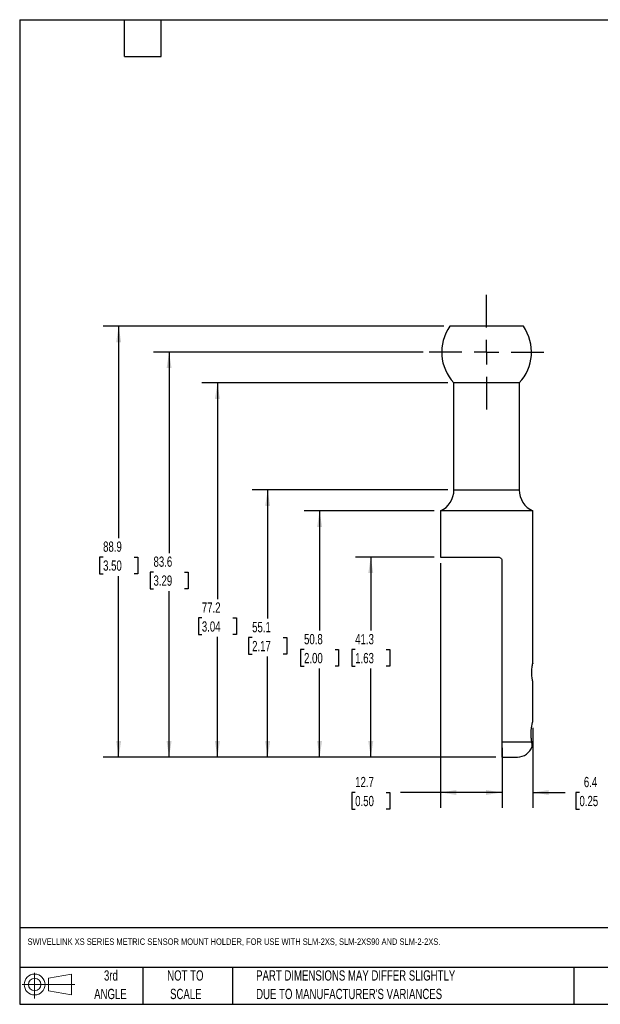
# Model space of a CAD drawing. Header units: millimetres. Extents: x 6 to 273, y 6 to 210.
# Tile 1 of 2: x 6 to 126, y 6 to 210. Entities that reach past the tile are written whole.
import ezdxf

# ---------------------------------------------------------------- set-up
doc = ezdxf.new("R2010")
doc.units = ezdxf.units.MM
doc.linetypes.add('CENTERX2', pattern=[20.32, 12.7, -2.54, 2.54, -2.54])
doc.layers.add('CENTER', color=40, linetype='CENTERX2')
doc.layers.add('DIMENSIONS', color=140, linetype='Continuous', lineweight=25)
doc.layers.add('TEXT', color=140, linetype='Continuous', lineweight=25)
doc.styles.add('SLDTEXTSTYLE0', font='TXT', dxfattribs={"width": 0.7})
doc.dimstyles.new('SLDDIMSTYLE1', dxfattribs={"dimtxt": 2.158008, "dimasz": 3.302, "dimexe": 0, "dimexo": 0.0625, "dimgap": 0.539502, "dimtad": 0, "dimtih": 1, "dimtoh": 1, "dimrnd": 1e-09, "dimzin": 12, "dimdsep": 46, "dimtxsty": 'SLDTEXTSTYLE0', "dimsah": 1, "dimcen": 0.09, "dimadec": 0, "dimazin": 3, "dimtfac": 1, "dimtofl": 0, "dimtmove": 0, "dimatfit": 3, "dimfxl": 0, "dimfrac": 2, "dimtolj": 1, "dimtzin": 12, "dimarcsym": 0})
doc.dimstyles.new('SLDDIMSTYLE2', dxfattribs={"dimtxt": 2.158008, "dimasz": 3.302, "dimexe": 0, "dimexo": 0.0625, "dimgap": 0.539502, "dimtad": 0, "dimtih": 1, "dimtoh": 1, "dimrnd": 1e-09, "dimzin": 12, "dimdsep": 46, "dimtxsty": 'SLDTEXTSTYLE0', "dimsah": 1, "dimcen": 0.09, "dimadec": 0, "dimazin": 3, "dimtfac": 1, "dimtmove": 0, "dimatfit": 0, "dimfxl": 0, "dimfrac": 2, "dimtolj": 1, "dimtzin": 12, "dimarcsym": 0})

# ---------------------------------------------------------------- blocks, each defined once
blk = doc.blocks.new('Block11')
at = {"color": 7, "linetype": 'Continuous', "lineweight": 18}
for p, q in [((2.59, 5.31), (2.59, 0)), ((5.48, 4.17), (10.18, 5.03)), ((5.48, 1.6), (5.48, 4.17)), ((10.18, 5.03), (10.18, 0.73)), ((0, 2.88), (10.87, 2.88)), ((5.48, 1.6), (10.18, 0.73))]:
    blk.add_line(p, q, dxfattribs=at)
for radius in [2.15, 1.29]:
    blk.add_circle((2.59, 2.88), radius, dxfattribs=at)
blk = doc.blocks.new('Block12')
at = {"color": 7, "linetype": 'Continuous'}
blk.add_blockref('Block11', (0, 0), dxfattribs=at)
blk = doc.blocks.new('_D_9')
at = {"layer": 'DIMENSIONS'}
for p, q in [((112.18, 63.41), (112.18, 46.89)), ((105.83, 59.27), (105.83, 46.89)), ((105.83, 50.07), (99.48, 50.07)), ((112.18, 50.07), (118.89, 50.07)), ((121.81, 50.07), (121.09, 50.07)), ((121.09, 50.07), (121.09, 46.64)), ((128.22, 50.07), (128.95, 50.07)), ((128.95, 50.07), (128.95, 46.64)), ((121.09, 46.64), (121.81, 46.64)), ((128.95, 46.64), (128.22, 46.64))]:
    blk.add_line(p, q, dxfattribs=at)
for points in [[(105.83, 50.07), (102.53, 50.57), (102.53, 49.56)], [(112.18, 50.07), (115.48, 49.56), (115.48, 50.57)]]:
    blk.add_solid(points, dxfattribs=at)
at = {"layer": 'DIMENSIONS', "char_height": 2.117, "attachment_point": 1, "style": 'SLDTEXTSTYLE0'}
for s, insert in [('6.4', (122.71, 53.28)), ('0.25', (121.81, 49.36))]:
    blk.add_mtext(s, dxfattribs=dict(at, insert=insert))
blk = doc.blocks.new('_D_10')
at = {"layer": 'DIMENSIONS'}
for p, q in [((93.13, 97.37), (93.13, 46.89)), ((105.83, 59.27), (105.83, 46.89)), ((75.55, 50.07), (74.83, 50.07)), ((74.83, 50.07), (74.83, 46.64)), ((81.96, 50.07), (82.69, 50.07)), ((82.69, 50.07), (82.69, 46.64)), ((93.13, 50.07), (84.89, 50.07)), ((105.83, 50.07), (93.13, 50.07)), ((74.83, 46.64), (75.55, 46.64)), ((82.69, 46.64), (81.96, 46.64))]:
    blk.add_line(p, q, dxfattribs=at)
for points in [[(93.13, 50.07), (96.43, 49.56), (96.43, 50.57)], [(105.83, 50.07), (102.53, 50.57), (102.53, 49.56)]]:
    blk.add_solid(points, dxfattribs=at)
at = {"layer": 'DIMENSIONS', "char_height": 2.117, "attachment_point": 1, "style": 'SLDTEXTSTYLE0'}
for s, insert in [('12.7', (75.55, 53.28)), ('0.50', (75.55, 49.36))]:
    blk.add_mtext(s, dxfattribs=dict(at, insert=insert))
blk = doc.blocks.new('_D_11')
at = {"layer": 'DIMENSIONS'}
for p, q in [((91.86, 98.64), (75.58, 98.64)), ((78.76, 98.64), (78.76, 83.47)), ((75.55, 79.56), (74.83, 79.56)), ((74.83, 79.56), (74.83, 76.13)), ((81.96, 79.56), (82.69, 79.56)), ((82.69, 79.56), (82.69, 76.13)), ((74.83, 76.13), (75.55, 76.13)), ((78.76, 57.37), (78.76, 75.65)), ((82.69, 76.13), (81.96, 76.13)), ((104.56, 57.37), (75.58, 57.37))]:
    blk.add_line(p, q, dxfattribs=at)
for points in [[(78.76, 98.64), (78.25, 95.34), (79.27, 95.34)], [(78.76, 57.37), (79.27, 60.67), (78.25, 60.67)]]:
    blk.add_solid(points, dxfattribs=at)
at = {"layer": 'DIMENSIONS', "char_height": 2.117, "attachment_point": 1, "style": 'SLDTEXTSTYLE0'}
for s, insert in [('41.3', (75.55, 82.77)), ('1.63', (75.55, 78.86))]:
    blk.add_mtext(s, dxfattribs=dict(at, insert=insert))
blk = doc.blocks.new('_D_12')
at = {"layer": 'DIMENSIONS'}
for p, q in [((91.86, 108.17), (65.03, 108.17)), ((68.2, 108.17), (68.2, 83.47)), ((65, 79.56), (64.27, 79.56)), ((64.27, 79.56), (64.27, 76.13)), ((71.41, 79.56), (72.13, 79.56)), ((72.13, 79.56), (72.13, 76.13)), ((64.27, 76.13), (65, 76.13)), ((68.2, 57.37), (68.2, 75.65)), ((72.13, 76.13), (71.41, 76.13)), ((104.56, 57.37), (65.03, 57.37))]:
    blk.add_line(p, q, dxfattribs=at)
for points in [[(68.2, 108.17), (67.7, 104.87), (68.71, 104.87)], [(68.2, 57.37), (68.71, 60.67), (67.7, 60.67)]]:
    blk.add_solid(points, dxfattribs=at)
at = {"layer": 'DIMENSIONS', "char_height": 2.117, "attachment_point": 1, "style": 'SLDTEXTSTYLE0'}
for s, insert in [('50.8', (65, 82.77)), ('2.00', (65, 78.86))]:
    blk.add_mtext(s, dxfattribs=dict(at, insert=insert))
blk = doc.blocks.new('_D_13')
at = {"layer": 'DIMENSIONS'}
for p, q in [((94.64, 112.5), (54.32, 112.5)), ((57.49, 112.5), (57.49, 85.96)), ((54.29, 82.04), (53.56, 82.04)), ((53.56, 82.04), (53.56, 78.61)), ((60.7, 82.04), (61.42, 82.04)), ((61.42, 82.04), (61.42, 78.61)), ((53.56, 78.61), (54.29, 78.61)), ((57.49, 57.37), (57.49, 78.13)), ((61.42, 78.61), (60.7, 78.61)), ((104.56, 57.37), (54.32, 57.37))]:
    blk.add_line(p, q, dxfattribs=at)
for points in [[(57.49, 112.5), (56.98, 109.2), (58, 109.2)], [(57.49, 57.37), (58, 60.67), (56.98, 60.67)]]:
    blk.add_solid(points, dxfattribs=at)
at = {"layer": 'DIMENSIONS', "char_height": 2.117, "attachment_point": 1, "style": 'SLDTEXTSTYLE0'}
for s, insert in [('55.1', (54.29, 85.25)), ('2.17', (54.29, 81.34))]:
    blk.add_mtext(s, dxfattribs=dict(at, insert=insert))
blk = doc.blocks.new('_D_14')
at = {"layer": 'DIMENSIONS'}
for p, q in [((94.64, 134.59), (43.95, 134.59)), ((47.13, 134.59), (47.13, 89.99)), ((43.92, 86.08), (43.2, 86.08)), ((43.2, 86.08), (43.2, 82.65)), ((50.33, 86.08), (51.06, 86.08)), ((51.06, 86.08), (51.06, 82.65)), ((43.2, 82.65), (43.92, 82.65)), ((47.13, 57.37), (47.13, 82.17)), ((51.06, 82.65), (50.33, 82.65)), ((104.56, 57.37), (43.95, 57.37))]:
    blk.add_line(p, q, dxfattribs=at)
for points in [[(47.13, 134.59), (46.62, 131.28), (47.64, 131.28)], [(47.13, 57.37), (47.64, 60.67), (46.62, 60.67)]]:
    blk.add_solid(points, dxfattribs=at)
at = {"layer": 'DIMENSIONS', "char_height": 2.117, "attachment_point": 1, "style": 'SLDTEXTSTYLE0'}
for s, insert in [('77.2', (43.92, 89.29)), ('3.04', (43.92, 85.38))]:
    blk.add_mtext(s, dxfattribs=dict(at, insert=insert))
blk = doc.blocks.new('_D_15')
at = {"layer": 'DIMENSIONS'}
for p, q in [((89.57, 140.94), (33.98, 140.94)), ((37.16, 140.94), (37.16, 99.46)), ((33.95, 95.55), (33.23, 95.55)), ((33.23, 95.55), (33.23, 92.12)), ((40.36, 95.55), (41.09, 95.55)), ((41.09, 95.55), (41.09, 92.12)), ((33.23, 92.12), (33.95, 92.12)), ((37.16, 57.37), (37.16, 91.63)), ((41.09, 92.12), (40.36, 92.12)), ((104.56, 57.37), (33.98, 57.37))]:
    blk.add_line(p, q, dxfattribs=at)
for points in [[(37.16, 140.94), (36.65, 137.64), (37.67, 137.64)], [(37.16, 57.37), (37.67, 60.67), (36.65, 60.67)]]:
    blk.add_solid(points, dxfattribs=at)
at = {"layer": 'DIMENSIONS', "char_height": 2.117, "attachment_point": 1, "style": 'SLDTEXTSTYLE0'}
for s, insert in [('83.6', (33.95, 98.76)), ('3.29', (33.95, 94.85))]:
    blk.add_mtext(s, dxfattribs=dict(at, insert=insert))
blk = doc.blocks.new('_D_16')
at = {"layer": 'DIMENSIONS'}
for p, q in [((93.8, 146.27), (23.58, 146.27)), ((26.76, 146.27), (26.76, 102.57)), ((23.55, 98.65), (22.83, 98.65)), ((22.83, 98.65), (22.83, 95.22)), ((29.96, 98.65), (30.69, 98.65)), ((30.69, 98.65), (30.69, 95.22)), ((22.83, 95.22), (23.55, 95.22)), ((26.76, 57.37), (26.76, 94.74)), ((30.69, 95.22), (29.96, 95.22)), ((104.56, 57.37), (23.58, 57.37))]:
    blk.add_line(p, q, dxfattribs=at)
for points in [[(26.76, 146.27), (26.25, 142.97), (27.27, 142.97)], [(26.76, 57.37), (27.27, 60.67), (26.25, 60.67)]]:
    blk.add_solid(points, dxfattribs=at)
at = {"layer": 'DIMENSIONS', "char_height": 2.117, "attachment_point": 1, "style": 'SLDTEXTSTYLE0'}
for s, insert in [('88.9', (23.55, 101.86)), ('3.50', (23.55, 97.95))]:
    blk.add_mtext(s, dxfattribs=dict(at, insert=insert))
blk = doc.blocks.new('SW_CENTERMARKSYMBOL_4')
at = {"layer": 'CENTER', "color": 0}
for p, q in [((0, 5.08), (0, 11.811)), ((0, 0), (0, 2.54)), ((-5.08, 0), (-11.811, 0)), ((0, 0), (-2.54, 0)), ((0, 0), (0, -2.54)), ((0, 0), (2.54, 0)), ((5.08, 0), (11.811, 0)), ((0, -5.08), (0, -11.811))]:
    blk.add_line(p, q, dxfattribs=at)

msp = doc.modelspace()

# ---------------------------------------------------------------- linework, layer by layer
for p, q in [((110.235, 146.27), (95.071, 146.27)), ((109.397, 134.586), (95.909, 134.586)), ((95.909, 112.5), (95.909, 134.586)), ((109.397, 134.586), (109.397, 112.5)), ((95.909, 112.5), (109.397, 112.5)), ((93.128, 108.17), (93.128, 98.645)), ((112.178, 108.17), (93.128, 108.17)), ((112.178, 76.731), (112.178, 108.17)), ((93.128, 98.645), (105.066, 98.645)), ((105.828, 97.883), (105.828, 60.545)), ((112.178, 76.731), (112.173, 76.704)), ((112.178, 64.685), (112.178, 72.933)), ((105.828, 60.545), (111.966, 60.545)), ((105.828, 57.37), (109.003, 57.37))]:
    msp.add_line(p, q)
for centre, radius, start, end in [((102.658, 140.942), 9.271, 144.92349, 223.28315), ((102.648, 140.942), 9.271, 316.71685, 35.07651), ((91.147, 112.5), 4.763, 294.58231, 0), ((114.159, 112.5), 4.763, 180, 245.41769), ((109.003, 60.545), 3.175, 270, 342.30175)]:
    msp.add_arc(centre, radius, start, end)
for points, knots in [([(105.066, 98.645), (105.165, 98.645), (105.262, 98.625), (105.445, 98.551), (105.529, 98.496), (105.741, 98.288), (105.828, 98.089), (105.828, 97.883)], [0, 0, 0, 0, 0.25, 0.25, 0.5, 0.5, 1, 1, 1, 1]), ([(112.178, 72.933), (112.178, 72.933), (112.175, 72.946), (112.166, 72.994), (112.159, 73.031), (112.141, 73.126), (112.131, 73.185), (112.108, 73.322), (112.095, 73.402), (112.058, 73.664), (112.033, 73.875), (111.997, 74.332), (111.987, 74.582), (111.987, 74.955), (111.989, 75.081), (111.999, 75.325), (112.006, 75.443), (112.033, 75.788), (112.058, 75.997), (112.095, 76.262), (112.108, 76.34), (112.131, 76.478), (112.141, 76.538), (112.159, 76.633), (112.166, 76.669), (112.175, 76.718), (112.178, 76.731), (112.178, 76.731)], [0, 0, 0, 0, 0.0625, 0.0625, 0.125, 0.125, 0.1875, 0.1875, 0.25, 0.25, 0.375, 0.375, 0.5, 0.5, 0.5625, 0.5625, 0.625, 0.625, 0.75, 0.75, 0.8125, 0.8125, 0.875, 0.875, 0.9375, 0.9375, 1, 1, 1, 1]), ([(111.966, 60.545), (111.934, 60.732), (111.904, 60.936), (111.869, 61.267), (111.859, 61.382), (111.843, 61.613), (111.837, 61.73), (111.827, 62.085), (111.829, 62.329), (111.851, 62.799), (111.871, 63.031), (111.909, 63.351), (111.924, 63.454), (111.954, 63.651), (111.97, 63.746), (112.018, 64.011), (112.051, 64.165), (112.109, 64.42), (112.134, 64.517), (112.169, 64.65), (112.178, 64.685), (112.178, 64.685)], [0, 0, 0, 0, 0.125, 0.125, 0.1875, 0.1875, 0.25, 0.25, 0.375, 0.375, 0.5, 0.5, 0.5625, 0.5625, 0.625, 0.625, 0.75, 0.75, 0.875, 0.875, 1, 1, 1, 1]), ([(105.828, 60.545), (105.828, 60.324), (105.828, 60.107), (105.828, 59.683), (105.828, 59.472), (105.828, 59.076), (105.828, 58.89), (105.828, 58.539), (105.828, 58.379), (105.828, 58.092), (105.828, 57.963), (105.828, 57.745), (105.828, 57.655), (105.828, 57.511), (105.828, 57.457), (105.828, 57.387), (105.828, 57.37), (105.828, 57.37)], [0, 0, 0, 0, 0.125, 0.125, 0.25, 0.25, 0.375, 0.375, 0.5, 0.5, 0.625, 0.625, 0.75, 0.75, 0.875, 0.875, 1, 1, 1, 1]), ([(112.028, 59.579), (112.028, 59.579), (112.029, 59.601), (112.031, 59.686), (112.033, 59.751), (112.029, 59.999), (112.017, 60.244), (111.966, 60.545)], [0, 0, 0, 0, 0.25, 0.25, 0.5, 0.5, 1, 1, 1, 1])]:
    msp.add_open_spline(points, degree=3, knots=knots)
at = {"layer": 'TEXT'}
for p, q in [((6.35, 209.55), (273.05, 209.55)), ((6.35, 209.55), (6.35, 6.35)), ((27.94, 201.93), (27.94, 209.55)), ((35.56, 201.93), (35.56, 209.55)), ((27.94, 201.93), (35.56, 201.93)), ((273.05, 22.126), (6.35, 22.126)), ((273.05, 13.97), (6.35, 13.97)), ((31.75, 13.97), (31.75, 6.35)), ((50.212, 13.97), (50.212, 6.35)), ((120.646, 13.97), (120.646, 6.35)), ((6.35, 6.35), (273.05, 6.35))]:
    msp.add_line(p, q, dxfattribs=at)

# ---------------------------------------------------------------- block references
at = {"layer": 'CENTER'}
msp.add_blockref('SW_CENTERMARKSYMBOL_4', (102.648, 140.942), dxfattribs=at)
at = {"layer": 'TEXT'}
msp.add_blockref('Block12', (6.838, 7.554), dxfattribs=at)

# ---------------------------------------------------------------- texts
at = {"layer": 'TEXT', "style": 'SLDTEXTSTYLE0'}
for s, insert, char_height, attachment_point in [('SWIVELLINK XS SERIES METRIC SENSOR MOUNT HOLDER, FOR USE WITH SLM-2XS, SLM-2XS90 AND SLM-2-2XS.', (7.966, 19.945), 1.32292, 1), ('3rd', (25.162, 13.364), 2.1167, 2), ('NOT TO', (40.516, 13.364), 2.1167, 2), ('PART DIMENSIONS MAY DIFFER SLIGHTLY', (55.119, 13.364), 2.11667, 1), ('ANGLE', (25.065, 9.542), 2.1167, 2), ('SCALE', (40.612, 9.542), 2.1167, 2), ("DUE TO MANUFACTURER'S VARIANCES", (55.119, 9.542), 2.11667, 1)]:
    msp.add_mtext(s, dxfattribs=dict(at, insert=insert, char_height=char_height, attachment_point=attachment_point))

# ---------------------------------------------------------------- dimensions: what is measured, and where the dimension line sits
at = {"layer": 'DIMENSIONS'}
for base, p1, p2, picture, middle in [((26.757, 146.27), (105.828, 57.37), (95.071, 146.27), '_D_16', (26.757, 98.652)), ((37.157, 140.942), (105.828, 57.37), (90.837, 140.942), '_D_15', (37.157, 95.548)), ((47.128, 134.586), (105.828, 57.37), (95.909, 134.586), '_D_14', (47.128, 86.079)), ((57.492, 112.5), (105.828, 57.37), (95.909, 112.5), '_D_13', (57.492, 82.043)), ((68.203, 108.17), (105.828, 57.37), (93.128, 108.17), '_D_12', (68.203, 79.559)), ((78.75859502, 98.644529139), (105.827877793, 57.369529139), (93.127877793, 98.644529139), '_D_11', (78.75859502, 79.559084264))]:
    dim = msp.add_linear_dim(base=base, p1=p1, p2=p2, angle=90, dimstyle='SLDDIMSTYLE1', dxfattribs=at)
    dim.commit()
    dim.dimension.update_dxf_attribs({"geometry": picture, "text_midpoint": middle, "dimtype": 160})
for base, p2, dimstyle, picture, middle in [((93.128, 50.066), (93.128, 98.645), 'SLDDIMSTYLE1', '_D_10', (78.759, 50.066)), ((112.178, 50.066), (112.178, 64.685), 'SLDDIMSTYLE2', '_D_9', (125.017, 50.066))]:
    dim = msp.add_linear_dim(base=base, p1=(105.828, 60.545), p2=p2, dimstyle=dimstyle, dxfattribs=at)
    dim.commit()
    dim.dimension.update_dxf_attribs({"geometry": picture, "text_midpoint": middle, "dimtype": 160})

doc.saveas('drawing.dxf')
